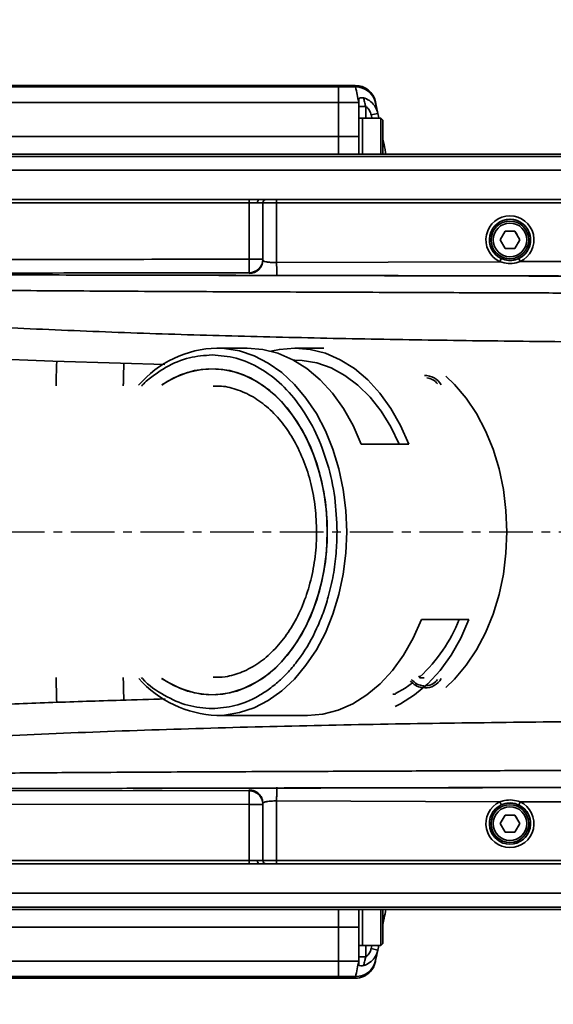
# Model space of a CAD drawing. Header units: millimetres. Extents: x 4180 to 7964, y -765 to 3096.
# Tile 11 of 30: x 5955 to 6032, y 822 to 965. Entities that reach past the tile are written whole.
import ezdxf

# ---------------------------------------------------------------- set-up
doc = ezdxf.new("R2010")
doc.units = ezdxf.units.MM
doc.header["$PDSIZE"] = -1
doc.linetypes.add('CENTER', pattern=[10.16, 6.35, -1.27, 1.27, -1.27])
doc.layers.add('细线层', color=7, linetype='Continuous')
doc.dimstyles.new('ISO-25', dxfattribs={"dimscale": 5, "dimtxt": 3.5, "dimasz": 4.5, "dimexe": 3.5, "dimexo": 0.625, "dimtad": 1, "dimdec": 1, "dimtxsty": 'Standard', "dimcen": 2.5, "dimclrd": 1, "dimclre": 1, "dimadec": 0, "dimazin": 0, "dimtfac": 1, "dimtdec": 1, "dimtmove": 1, "dimatfit": 3, "dimfxl": 1, "dimarcsym": 0})

# ---------------------------------------------------------------- blocks, each defined once
blk = doc.blocks.new('*U24')
at = {"color": 0, "linetype": 'CENTER', "transparency": 16777216}
blk.add_line((-294.49, 0), (458.69, 0), dxfattribs=at)
blk = doc.blocks.new('*D54')
at = {"color": 1, "lineweight": -2, "transparency": 16777216}
for p, q in [((6232.36, 1182.02), (6174.6, 1154.9)), ((5611.09, 890.38), (6154.23, 1145.34))]:
    blk.add_line(p, q, dxfattribs=at)
at = {"color": 1, "transparency": 16777216}
blk.add_solid([(6173, 1158.3), (6176.19, 1151.51), (6154.23, 1145.34)], dxfattribs=at)
at = {"layer": 'Defpoints', "color": 0, "transparency": 16777216}
for p in [(6154.23, 1145.34), (5611.09, 890.38)]:
    blk.add_point(p, dxfattribs=at)
at = {"color": 0, "transparency": 16777216, "insert": (6209.34, 1184.34), "char_height": 17.5, "attachment_point": 5, "rotation": 25.1466}
blk.add_mtext('{\\fHYSWLongFangSong|b1|i0|c134|p2;R600}', dxfattribs=at)

msp = doc.modelspace()

# ---------------------------------------------------------------- linework, layer by layer
at = {"color": 4}
msp.add_arc((5611.09, 890.38), 600, 225, 135, dxfattribs=at)
at = {"layer": '细线层', "linetype": 'Continuous', "lineweight": 35}
for p, q in [((5546.09, 955.38), (6001.09, 955.38)), ((6001.09, 955.17), (5546.09, 955.17)), ((6001.09, 955.38), (6001.09, 955.17)), ((6001.09, 955.38), (6003.55, 955.38)), ((6001.09, 955.17), (6001.09, 952.91)), ((6003.59, 955.17), (6001.09, 955.17)), ((6003.59, 955.17), (6003.55, 955.38)), ((5546.09, 952.91), (6001.09, 952.91)), ((6001.09, 952.91), (6001.09, 947.95)), ((6001.09, 952.91), (6004.06, 952.91)), ((6004.09, 952.53), (6004.06, 952.91)), ((6004.09, 952.91), (6004.09, 952.53)), ((6004.09, 952.53), (6004.09, 947.95)), ((6005.09, 952.3), (6004.09, 952.3)), ((6005.09, 952.3), (6005.09, 950.63)), ((6006.48, 953.01), (6006.53, 952.81)), ((6004.59, 950.63), (6004.09, 950.63)), ((6007.29, 950.63), (6004.59, 950.63)), ((6004.59, 945.38), (6004.59, 950.63)), ((6004.59, 950.63), (6004.59, 947.38)), ((6005.87, 951.09), (6006.85, 951.29)), ((6007.59, 950.33), (6007.29, 950.63)), ((6007.29, 945.38), (6007.29, 950.63)), ((6007.59, 950.33), (6007.59, 945.43)), ((6001.09, 947.95), (5654.05, 947.95)), ((6001.09, 945.38), (6001.09, 947.95)), ((6004.09, 947.95), (6001.09, 947.95)), ((6004.09, 947.95), (6004.09, 945.38)), ((6004.59, 947.38), (6004.59, 945.38)), ((6266.09, 945.05), (5875.31, 945.05)), ((5876.68, 945.38), (6266.09, 945.38)), ((6007.54, 945.38), (6007.59, 945.43)), ((5873.75, 943.02), (6266.09, 943.02)), ((5917.22, 938.76), (5989.59, 938.76)), ((5917.22, 938.76), (5988.09, 938.76)), ((5988.09, 938.26), (5917.22, 938.26)), ((5988.09, 938.76), (5988.09, 938.26)), ((5988.09, 930.09), (5988.09, 938.26)), ((5989.59, 938.76), (5989.59, 938.76)), ((5989.59, 938.76), (5990.59, 938.76)), ((5989.59, 938.76), (6054.16, 938.76)), ((5990.09, 929.96), (5990.09, 938.26)), ((5990.09, 938.26), (5990.09, 930.09)), ((5990.59, 938.76), (5992.09, 938.76)), ((5992.09, 938.76), (5992.09, 938.26)), ((5992.09, 938.76), (6054.16, 938.76)), ((5992.09, 938.26), (5992.09, 929.58)), ((6054.16, 938.26), (5992.09, 938.26)), ((6024.65, 932.88), (6025.37, 934.13)), ((6025.37, 934.13), (6026.82, 934.13)), ((6026.82, 934.13), (6027.54, 932.88)), ((6025.37, 931.63), (6024.65, 932.88)), ((6027.54, 932.88), (6026.82, 931.63)), ((6026.82, 931.63), (6025.37, 931.63)), ((5988.09, 930.09), (5990.09, 930.09)), ((5990.09, 930.09), (5990.09, 929.96)), ((5992.09, 929.58), (6024.62, 929.71)), ((6024.83, 930.16), (6024.62, 929.71)), ((6027.59, 929.72), (6027.38, 930.17)), ((6027.59, 929.72), (6054.17, 929.76)), ((5988.1, 927.97), (5988.1, 928.11)), ((5987.81, 917.13), (5983.39, 917.13)), ((5998.95, 917.13), (5994.74, 917.13)), ((5994.74, 915.38), (5994.54, 915.38)), ((6013.74, 913.13), (6013.72, 913.13)), ((6011.36, 903.16), (6004.43, 903.16)), ((6013.19, 877.6), (6020.12, 877.6)), ((6012.96, 869.13), (6012.8, 869.41)), ((6013.6, 869.13), (6012.96, 869.13)), ((6013.72, 867.63), (6013.74, 867.63)), ((6009.01, 866.71), (6009.41, 866.71)), ((5983.39, 863.63), (5996.58, 863.63)), ((5917.22, 852.75), (5988.1, 852.66)), ((5988.09, 850.68), (5917.22, 850.78)), ((5990.09, 850.68), (5988.09, 850.68)), ((5988.09, 842.51), (5988.09, 850.68)), ((5990.09, 842.51), (5990.09, 850.81)), ((5990.09, 850.81), (5990.09, 850.68)), ((5990.09, 850.68), (5990.09, 842.51)), ((6024.62, 851.06), (5992.09, 851.18)), ((5992.09, 851.18), (5992.09, 842.51)), ((6054.17, 851), (6027.59, 851.05)), ((6024.65, 847.88), (6025.37, 849.13)), ((6025.37, 849.13), (6026.82, 849.13)), ((6026.82, 849.13), (6027.54, 847.88)), ((6025.37, 846.63), (6024.65, 847.88)), ((6027.54, 847.88), (6026.82, 846.63)), ((6026.82, 846.63), (6025.37, 846.63)), ((5917.22, 842.51), (5988.09, 842.51)), ((6054.16, 842.01), (5917.22, 842.01)), ((5988.09, 842.01), (5917.22, 842.01)), ((5988.09, 842.01), (5988.09, 842.51)), ((5990.09, 842.01), (5989.59, 842.01)), ((5990.59, 842.01), (5989.59, 842.01)), ((5990.09, 842.51), (5992.09, 842.51)), ((6054.16, 842.01), (5990.09, 842.01)), ((5992.09, 842.01), (5990.59, 842.01)), ((5992.09, 842.51), (6054.16, 842.51)), ((5992.09, 842.01), (5992.09, 842.51)), ((6054.16, 842.01), (5992.09, 842.01)), ((6273.44, 837.74), (5881.09, 837.74)), ((5881.09, 835.71), (6271.88, 835.71)), ((6270.51, 835.38), (5881.09, 835.38)), ((6001.09, 832.82), (6001.09, 835.38)), ((6004.09, 832.82), (6004.09, 835.38)), ((6004.59, 830.13), (6004.59, 835.38)), ((6004.59, 835.38), (6004.59, 832.38)), ((6007.29, 830.13), (6007.29, 835.38)), ((6007.59, 835.33), (6007.54, 835.38)), ((6007.59, 835.33), (6007.59, 830.43)), ((5654.05, 832.82), (6001.09, 832.82)), ((6001.09, 832.82), (6001.09, 827.85)), ((6001.09, 832.82), (6004.09, 832.82)), ((6004.09, 828.24), (6004.09, 832.82)), ((6004.59, 832.38), (6004.59, 830.13)), ((6007.29, 830.13), (6007.59, 830.43)), ((6004.09, 830.13), (6004.59, 830.13)), ((6004.59, 830.13), (6007.29, 830.13)), ((6005.09, 830.13), (6005.09, 828.46)), ((6005.87, 829.68), (6006.85, 829.47)), ((6001.09, 827.85), (5546.09, 827.85)), ((6001.09, 827.85), (6001.09, 825.6)), ((6004.06, 827.85), (6001.09, 827.85)), ((6005.09, 828.46), (6004.09, 828.46)), ((6004.09, 827.85), (6004.09, 828.24)), ((6006.53, 827.95), (6006.51, 827.89)), ((5546.09, 825.6), (6001.09, 825.6)), ((6001.09, 825.38), (5546.09, 825.38)), ((6001.09, 825.6), (6001.09, 825.38)), ((6001.09, 825.6), (6003.59, 825.6)), ((6003.55, 825.38), (6001.09, 825.38)), ((6003.55, 825.38), (6003.59, 825.6))]:
    msp.add_line(p, q, dxfattribs=at)
at = {"layer": '细线层', "linetype": 'Continuous', "lineweight": 35, "flags": 128}
for points in [[(6005.96, 950.63), (6005.95, 950.69), (6005.87, 951.09)], [(6006.85, 951.29), (6006.93, 950.89), (6006.98, 950.63)], [(5988.1, 928.11), (5988.1, 928.19), (5988.1, 928.33), (5988.1, 928.53), (5988.1, 928.78), (5988.1, 929.07), (5988.09, 929.39), (5988.09, 929.73), (5988.09, 930.09)], [(5992.1, 927.59), (5992.1, 927.65), (5992.1, 927.78), (5992.1, 927.98), (5992.1, 928.23), (5992.1, 928.52), (5992.1, 928.85), (5992.09, 929.21), (5992.09, 929.58)], [(5983.39, 917.13), (5984.49, 917.09), (5986.68, 916.73), (5988.82, 916.01), (5990.88, 914.94), (5992.85, 913.55), (5994.69, 911.84), (5996.37, 909.84), (5997.88, 907.58), (5999.19, 905.08), (6000.29, 902.39), (6001.17, 899.53), (6001.8, 896.55), (6002.18, 893.49), (6002.31, 890.38)], [(6004.43, 903.16), (6003.23, 905.87), (6001.82, 908.35), (6000.21, 910.58), (5998.43, 912.52), (5996.49, 914.15), (5994.43, 915.44), (5992.28, 916.38), (5990.06, 916.94), (5987.81, 917.13)], [(5991.27, 916.68), (5992.49, 916.94), (5994.74, 917.13), (5996.99, 916.94), (5999.21, 916.38), (6001.36, 915.44), (6003.42, 914.15), (6005.36, 912.52), (6007.14, 910.58), (6008.75, 908.35), (6010.16, 905.87), (6011.36, 903.16)], [(5975.78, 914.74), (5969.34, 914.91), (5959.47, 915.24), (5949.67, 915.63), (5949.67, 915.63), (5949.67, 915.63)], [(5994.74, 915.38), (5995.81, 915.34), (5997.95, 914.97), (6000.03, 914.23), (6002.04, 913.15), (6003.94, 911.73), (6005.71, 909.99), (6007.31, 907.96), (6008.72, 905.68), (6009.93, 903.16)], [(5975.38, 911.77), (5977.1, 912.78), (5979.09, 913.58), (5981.13, 914.03), (5983.2, 914.12), (5985.26, 913.85), (5987.28, 913.23), (5989.23, 912.25), (5991.08, 910.95), (5992.8, 909.34), (5994.37, 907.43), (5995.77, 905.27), (5996.96, 902.89), (5997.94, 900.31), (5998.69, 897.58), (5999.19, 894.75), (5999.45, 891.84), (5999.45, 888.92), (5999.19, 886.02), (5998.69, 883.18), (5997.94, 880.46), (5996.96, 877.88), (5995.77, 875.49), (5994.37, 873.33), (5992.8, 871.43), (5991.08, 869.81), (5989.23, 868.51), (5987.28, 867.54), (5985.26, 866.91), (5983.2, 866.64), (5981.13, 866.73), (5979.09, 867.18), (5977.1, 867.98), (5975.33, 869.03)], [(5999.48, 890.38), (5999.35, 893.3), (5998.97, 896.18), (5998.34, 898.96), (5997.48, 901.62), (5996.39, 904.1), (5995.09, 906.38), (5993.61, 908.42), (5991.96, 910.18), (5990.17, 911.64), (5988.27, 912.78), (5986.28, 913.58), (5984.23, 914.03), (5982.17, 914.12), (5980.11, 913.85), (5978.09, 913.23), (5976.14, 912.25), (5975.36, 911.75)], [(6025.64, 890.38), (6025.51, 893.49), (6025.13, 896.55), (6024.5, 899.53), (6023.63, 902.39), (6022.53, 905.08), (6021.22, 907.58), (6019.71, 909.84), (6018.02, 911.84), (6016.76, 913.06)], [(5975.39, 868.99), (5976.14, 868.51), (5978.09, 867.54), (5980.11, 866.91), (5982.17, 866.64), (5984.23, 866.73), (5986.28, 867.18), (5988.27, 867.98), (5990.17, 869.12), (5991.96, 870.58), (5993.61, 872.35), (5995.09, 874.38), (5996.39, 876.66), (5997.48, 879.15), (5998.34, 881.8), (5998.97, 884.59), (5999.35, 887.46), (5999.48, 890.38)], [(6002.31, 890.38), (6002.18, 887.28), (6001.8, 884.21), (6001.17, 881.23), (6000.29, 878.38), (5999.19, 875.68), (5997.88, 873.19), (5996.37, 870.93), (5994.69, 868.93), (5992.85, 867.22), (5990.88, 865.82), (5988.82, 864.76), (5986.68, 864.04), (5984.49, 863.68), (5983.39, 863.63)], [(6016.76, 867.71), (6018.02, 868.93), (6019.71, 870.93), (6021.22, 873.19), (6022.53, 875.68), (6023.63, 878.38), (6024.5, 881.23), (6025.13, 884.21), (6025.51, 887.28), (6025.64, 890.38)], [(5996.58, 863.63), (5998.83, 863.82), (6001.04, 864.39), (6003.2, 865.32), (6005.26, 866.62), (6007.19, 868.24), (6008.98, 870.19), (6010.59, 872.42), (6012, 874.9), (6013.19, 877.6)], [(6020.12, 877.6), (6018.93, 874.9), (6017.52, 872.42), (6015.91, 870.19), (6014.12, 868.24), (6012.19, 866.62), (6010.13, 865.32), (6009.35, 864.94)], [(6011.88, 868.36), (6010.81, 867.62), (6009.41, 866.82)], [(6005.87, 829.68), (6005.95, 830.08), (6005.96, 830.13)], [(6006.98, 830.13), (6006.93, 829.88), (6006.85, 829.47)]]:
    msp.add_lwpolyline(points, dxfattribs=at)
at = {"layer": '细线层', "linetype": 'Continuous', "lineweight": 35}
for centre, radius in [((6026.09, 932.88), 2.75), ((6026.09, 932.88), 2.45), ((6026.09, 847.88), 2.75), ((6026.09, 847.88), 2.45)]:
    msp.add_circle(centre, radius, dxfattribs=at)
for centre, radius, start, end in [((6003.55, 952.38), 3, 12.0494, 90), ((5713.09, 893.36), 297, 11.5665, 12.0114), ((6003.61, 952.19), 2.98, 12.1681, 90.3492), ((6004.07, 949.89), 3.02, 89.5734, 90.1665), ((5713.09, 890.38), 300, 11.7139, 12.0114), ((5990.59, 938.26), 0.5, 90, 180), ((5990.59, 938.26), 0.5, 90, 180), ((6026.09, 932.88), 3.5, 295.3112, 245.0534), ((6026.09, 932.88), 3, 295.3112, 245.0534), ((6026.09, 932.88), 2.75, 79.1396, 259.1396), ((6026.09, 932.88), 3, 0, 100.8604), ((6026.09, 932.88), 3, 280.8604, 0), ((5988.1, 930.1), 1.99, 269.8592, 359.727), ((5988.1, 929.97), 1.99, 269.9679, 359.7868), ((5983.83, 901.48), 15.66, 91.605, 139.1739), ((6013.71, 910.42), 2.71, 29.6146, 91.9172), ((6013.66, 910.42), 2.41, 38.1502, 82.7055), ((5997.22, 886.23), 23.15, 312.86, 338.1189), ((5984.04, 879.73), 16.11, 221.644, 267.6856), ((6013.71, 870.34), 2.71, 268.0825, 330.3856), ((6013.73, 870.34), 2.71, 217.8524, 259.5679), ((6013.68, 870.35), 2.41, 217.2643, 268.0677), ((6013.66, 870.35), 2.41, 277.2942, 321.8501), ((6026.09, 847.88), 3.5, 114.9759, 64.6642), ((6026.09, 847.88), 3, 114.9759, 64.6642), ((6026.09, 847.88), 2.75, 79.1396, 259.1396), ((6026.09, 847.88), 3, 0, 100.8604), ((6026.09, 847.88), 3, 280.8604, 0), ((5990.59, 842.51), 0.5, 180, 270), ((5990.59, 842.51), 0.5, 180, 270), ((5713.09, 890.38), 300, 347.9886, 348.2861), ((6003.61, 828.58), 2.98, 269.6508, 347.8319), ((5713.09, 887.4), 297, 347.9886, 348.4335), ((6004.07, 830.87), 3.02, 269.8335, 270.4266), ((6003.55, 828.38), 3, 270, 317.2594)]:
    msp.add_arc(centre, radius, start, end, dxfattribs=at)
for points, knots in [([(6004.09, 953.49), (6004.11, 953.51), (6004.15, 953.56), (6004.45, 953.6), (6004.7, 953.57), (6004.79, 953.55), (6004.8, 953.55)], [0, 0, 0, 0, 0.2839734, 0.7450953, 0.9964465, 1, 1, 1, 1]), ([(6004.09, 953.49), (6004.09, 953.49), (6004.09, 953.38), (6004.09, 953.19), (6004.09, 952.99), (6004.09, 952.91)], [0, 0, 0, 0, 0.000991, 0.583419, 1, 1, 1, 1]), ([(6004.8, 953.55), (6004.84, 953.54), (6005.21, 953.42), (6005.84, 953.05), (6006.54, 952.27), (6006.74, 951.62), (6006.85, 951.29)], [0, 0, 0, 0, 0.043883, 0.362247, 0.681279, 1, 1, 1, 1]), ([(6004.8, 953.55), (6004.8, 953.55), (6004.8, 953.53), (6004.81, 953.42), (6004.86, 953.16), (6004.94, 952.77), (6005.04, 952.47), (6005.09, 952.3)], [0, 0, 0, 0, 0.04811, 0.244166, 0.459306, 0.688188, 1, 1, 1, 1]), ([(6005.87, 951.09), (6005.8, 951.31), (6005.66, 951.74), (6005.33, 952.12), (6005.12, 952.28), (6005.09, 952.3)], [0, 0, 0, 0, 0.464733, 0.929521, 1, 1, 1, 1]), ([(6007.59, 947.56), (6007.69, 947.04), (6007.85, 946.26), (6007.97, 945.6), (6008.01, 945.38)], [0, 0, 0, 0, 0.663939, 1, 1, 1, 1]), ([(5988.09, 938.76), (5988.37, 938.76), (5988.91, 938.76), (5989.39, 938.76), (5989.59, 938.76), (5989.59, 938.76)], [0, 0, 0, 0, 0.524072, 0.999989, 1, 1, 1, 1]), ([(5989.29, 938.26), (5989.12, 938.26), (5988.79, 938.26), (5988.36, 938.26), (5988.13, 938.26), (5988.09, 938.26)], [0, 0, 0, 0, 0.475416, 0.907705, 1, 1, 1, 1]), ([(5990.09, 938.26), (5990.07, 938.26), (5990.03, 938.26), (5989.72, 938.26), (5989.42, 938.26), (5989.29, 938.26)], [0, 0, 0, 0, 0.36361, 0.72722, 1, 1, 1, 1]), ([(5992.09, 938.26), (5991.87, 938.26), (5991.42, 938.26), (5990.82, 938.26), (5990.37, 938.26), (5990.13, 938.26), (5990.1, 938.26), (5990.09, 938.26)], [0, 0, 0, 0, 0.214694, 0.429388, 0.644082, 0.858775, 1, 1, 1, 1]), ([(6027.54, 932.88), (6027.41, 933.11), (6027.17, 933.52), (6026.93, 933.94), (6026.82, 934.13)], [0, 0, 0, 0, 0.534625, 1, 1, 1, 1]), ([(6026.82, 931.63), (6026.94, 931.86), (6027.19, 932.27), (6027.43, 932.69), (6027.54, 932.88)], [0, 0, 0, 0, 0.534625, 1, 1, 1, 1]), ([(6025.37, 931.63), (6025.56, 931.63), (6025.98, 931.63), (6026.48, 931.63), (6026.77, 931.63), (6026.82, 931.63)], [0, 0, 0, 0, 0.388748, 0.899654, 1, 1, 1, 1]), ([(5917.22, 929.99), (5934.54, 930), (5958.16, 930.02), (5981.79, 930.07), (5988.09, 930.09)], [0, 0, 0, 0, 0.733201, 1, 1, 1, 1]), ([(5990.09, 929.96), (5990.12, 929.91), (5990.16, 929.8), (5990.5, 929.69), (5991.01, 929.62), (5991.58, 929.58), (5991.95, 929.58), (5992.09, 929.58)], [0, 0, 0, 0, 0.218107, 0.434609, 0.648979, 0.861784, 1, 1, 1, 1]), ([(6027.59, 929.72), (6027.4, 929.66), (6026.84, 929.47), (6025.81, 929.39), (6025.02, 929.6), (6024.62, 929.71)], [0, 0, 0, 0, 0.198096, 0.584907, 1, 1, 1, 1]), ([(6024.83, 930.16), (6025.17, 930.04), (6025.84, 929.82), (6026.74, 929.91), (6027.21, 930.1), (6027.38, 930.17)], [0, 0, 0, 0, 0.415881, 0.799524, 1, 1, 1, 1]), ([(6137.47, 928.31), (6137.39, 928.22), (6137.25, 928.07), (6137.05, 927.86), (6136.84, 927.64), (6136.63, 927.42), (6136.4, 927.2), (6136.16, 926.98), (6135.92, 926.78), (6135.66, 926.59), (6135.42, 926.42), (6135.15, 926.25), (6134.86, 926.08), (6134.52, 925.91), (6134.14, 925.74), (6133.74, 925.59), (6133.36, 925.48), (6132.98, 925.39), (6132.52, 925.31), (6131.91, 925.22), (6131.11, 925.14), (6130.15, 925.07), (6129.17, 925.03), (6128.03, 924.98), (6126.31, 924.93), (6123.85, 924.89), (6121.14, 924.86), (6118.32, 924.85), (6115.51, 924.86), (6112.71, 924.86), (6110.13, 924.87), (6107.33, 924.88), (6104.08, 924.89), (6100.16, 924.91), (6096.04, 924.92), (6092, 924.94), (6088.03, 924.95), (6084.14, 924.96), (6080.32, 924.98), (6074.49, 925), (6066.81, 925.03), (6058.56, 925.05), (6051.86, 925.08), (6046.57, 925.1), (6041.47, 925.12), (6036.56, 925.13), (6031.83, 925.15), (6027.29, 925.17), (6022.94, 925.18), (6018.04, 925.2), (6012.14, 925.23), (6005.07, 925.25), (5997.77, 925.28), (5990.61, 925.31), (5983.59, 925.34), (5976.44, 925.37), (5969.28, 925.41), (5962.27, 925.45), (5955.38, 925.5), (5948.65, 925.56), (5942.61, 925.65), (5937.46, 925.75), (5933.24, 925.86), (5929.67, 926), (5926.49, 926.15), (5923.49, 926.31), (5920.64, 926.48), (5917.9, 926.66), (5915.49, 926.82), (5913.29, 926.98), (5911.29, 927.13), (5909.45, 927.28), (5908.38, 927.37), (5907.91, 927.41)], [0, 0, 0, 0, 0.021366, 0.040428, 0.057542, 0.079156, 0.098634, 0.115976, 0.136123, 0.151667, 0.166478, 0.180717, 0.196703, 0.211181, 0.227909, 0.24157, 0.249773, 0.257, 0.26526, 0.272429, 0.28014, 0.287849, 0.291779, 0.295561, 0.303259, 0.310957, 0.318657, 0.326364, 0.334076, 0.341791, 0.349507, 0.355427, 0.364917, 0.376477, 0.387833, 0.398985, 0.409933, 0.420676, 0.431216, 0.441552, 0.468924, 0.494754, 0.509859, 0.52445, 0.538526, 0.552089, 0.565138, 0.577672, 0.589693, 0.6012, 0.618243, 0.63856, 0.659811, 0.678719, 0.697939, 0.718129, 0.738113, 0.757565, 0.776821, 0.796299, 0.815409, 0.830782, 0.846152, 0.861528, 0.876911, 0.893227, 0.911036, 0.92791, 0.945683, 0.959397, 0.97378, 0.988463, 1, 1, 1, 1]), ([(5954.67, 927.79), (5951.38, 927.8), (5943.49, 927.82), (5931.01, 927.84), (5921.8, 927.85), (5917.2, 927.86)], [0, 0, 0, 0, 0.264024, 0.632065, 1, 1, 1, 1]), ([(5988.1, 928.11), (5981.79, 928.1), (5958.17, 928.05), (5934.54, 928.03), (5917.22, 928.02)], [0, 0, 0, 0, 0.266789, 1, 1, 1, 1]), ([(5970.75, 927.75), (5969.73, 927.75), (5965.93, 927.76), (5960.56, 927.77), (5956.22, 927.78), (5954.65, 927.78)], [0, 0, 0, 0, 0.190691, 0.707735, 1, 1, 1, 1]), ([(6054.18, 927.56), (6050.32, 927.57), (6042.4, 927.59), (6030.26, 927.62), (6017.57, 927.65), (6004.35, 927.68), (5990.64, 927.71), (5979.38, 927.73), (5972.71, 927.74), (5970.75, 927.75)], [0, 0, 0, 0, 0.139101, 0.284671, 0.436711, 0.59522, 0.7602, 0.929718, 1, 1, 1, 1]), ([(6054.18, 927.58), (6042.98, 927.61), (6020.28, 927.65), (5993.03, 927.71), (5976.42, 927.75), (5971.3, 927.76), (5970.78, 927.76)], [0, 0, 0, 0, 0.402508, 0.815837, 0.981138, 1, 1, 1, 1]), ([(6151.32, 917.72), (6151.03, 917.72), (6150.47, 917.72), (6149.77, 917.72), (6149.14, 917.72), (6148.69, 917.72), (6148.1, 917.72), (6147.26, 917.72), (6146.16, 917.72), (6144.8, 917.72), (6143.46, 917.72), (6141.78, 917.72), (6139.84, 917.72), (6137.77, 917.72), (6135.41, 917.72), (6132.79, 917.72), (6129.92, 917.72), (6126.34, 917.72), (6122.06, 917.73), (6117.19, 917.73), (6112.31, 917.73), (6103.28, 917.74), (6090.13, 917.76), (6072.9, 917.8), (6056.5, 917.88), (6040.92, 917.99), (6026.16, 918.13), (6011.4, 918.33), (5996.64, 918.61), (5981.88, 918.98), (5967.14, 919.46), (5955.24, 919.97), (5946.22, 920.43), (5939.99, 920.78), (5933.9, 921.16), (5928.07, 921.56), (5922.65, 921.96), (5917.9, 922.35), (5913.99, 922.68), (5910.57, 922.99), (5907.7, 923.27), (5905.24, 923.51), (5903.11, 923.73), (5901.17, 923.93), (5899.31, 924.13), (5898.1, 924.27), (5897.5, 924.33)], [0, 0, 0, 0, 0.069036, 0.138072, 0.159768, 0.181465, 0.203161, 0.224856, 0.246545, 0.257008, 0.267466, 0.277917, 0.285754, 0.293596, 0.30144, 0.309283, 0.317123, 0.324965, 0.336726, 0.348498, 0.360272, 0.37205, 0.41392, 0.455793, 0.497666, 0.533558, 0.56945, 0.605342, 0.641234, 0.677125, 0.713015, 0.748897, 0.764597, 0.780296, 0.795991, 0.81168, 0.82736, 0.843034, 0.858715, 0.8744, 0.895322, 0.916254, 0.93719, 0.958126, 0.979063, 1, 1, 1, 1]), ([(5960.04, 915.14), (5960.03, 914.48), (5959.99, 913.32), (5959.96, 912.15), (5959.95, 911.63)], [0, 0, 0, 0, 0.558214, 1, 1, 1, 1]), ([(5969.82, 914.81), (5969.8, 913.87), (5969.77, 912.81), (5969.75, 911.74), (5969.75, 911.62)], [0, 0, 0, 0, 0.883722, 1, 1, 1, 1]), ([(5972.41, 911.62), (5972.51, 911.72), (5973.11, 912.35), (5974.3, 913.28), (5976.48, 914.7), (5979.29, 915.88), (5981.57, 916.05), (5982.68, 916.13)], [0, 0, 0, 0, 0.034878, 0.203381, 0.371918, 0.69509, 1, 1, 1, 1]), ([(5982.68, 916.13), (5983.86, 916.04), (5986.25, 915.85), (5989.7, 914.32), (5992.87, 911.93), (5995.64, 908.71), (5997.92, 904.8), (5999.61, 900.3), (6000.69, 895.42), (6000.83, 892.05), (6000.89, 890.38)], [0, 0, 0, 0, 0.123787, 0.25, 0.376213, 0.5, 0.623787, 0.75, 0.876213, 1, 1, 1, 1]), ([(5997.92, 890.38), (5997.88, 891.56), (5997.8, 893.94), (5997.15, 897.4), (5996.11, 900.69), (5994.71, 903.67), (5992.96, 906.29), (5990.94, 908.45), (5988.66, 910.13), (5986.24, 911.18), (5984.27, 911.66), (5983.15, 911.58), (5982.85, 911.56)], [0, 0, 0, 0, 0.105424, 0.213889, 0.319325, 0.427819, 0.533371, 0.641942, 0.748127, 0.857443, 0.962585, 1, 1, 1, 1]), ([(6000.89, 890.38), (6000.87, 889.34), (6000.81, 887.21), (6000.38, 884.02), (5999.71, 881.11), (5998.88, 878.52), (5997.63, 875.49), (5996.05, 872.73), (5994.19, 870.36), (5992.68, 868.8), (5991.07, 867.48), (5988.89, 866.08), (5986.08, 864.89), (5983.8, 864.72), (5982.68, 864.63)], [0, 0, 0, 0, 0.077656, 0.157721, 0.240042, 0.304387, 0.368746, 0.500012, 0.565726, 0.631454, 0.695799, 0.760157, 0.883566, 1, 1, 1, 1]), ([(5982.85, 869.2), (5983.43, 869.2), (5984.86, 869.2), (5987.11, 869.89), (5989.48, 871.17), (5991.67, 873.02), (5993.59, 875.33), (5995.24, 878.09), (5996.52, 881.19), (5997.42, 884.58), (5997.86, 887.68), (5997.9, 889.64), (5997.92, 890.38)], [0, 0, 0, 0, 0.074286, 0.180719, 0.290345, 0.395244, 0.503122, 0.609098, 0.718139, 0.824125, 0.933253, 1, 1, 1, 1]), ([(5959.95, 869.14), (5959.97, 868.41), (5960, 867.24), (5960.03, 866.07), (5960.04, 865.63)], [0, 0, 0, 0, 0.6233856, 1, 1, 1, 1]), ([(5969.75, 869.15), (5969.75, 868.75), (5969.78, 867.68), (5969.8, 866.62), (5969.82, 865.95)], [0, 0, 0, 0, 0.373642, 1, 1, 1, 1]), ([(5982.68, 864.63), (5981.5, 864.72), (5979.11, 864.9), (5975.7, 866.5), (5973.42, 867.96), (5972.45, 869.1), (5972.41, 869.15)], [0, 0, 0, 0, 0.324049, 0.654447, 0.984845, 1, 1, 1, 1]), ([(5949.67, 865.14), (5949.67, 865.14), (5952.92, 865.27), (5959.46, 865.53), (5968.2, 865.82), (5973.67, 865.97), (5975.83, 866.03)], [0, 0, 0, 0, 0.000003, 0.376839, 0.753505, 1, 1, 1, 1]), ([(5897.5, 856.43), (5898.1, 856.5), (5899.31, 856.63), (5901.17, 856.83), (5903.11, 857.04), (5905.24, 857.25), (5907.7, 857.5), (5910.57, 857.77), (5913.99, 858.08), (5917.9, 858.42), (5922.65, 858.8), (5928.07, 859.21), (5933.9, 859.61), (5939.99, 859.99), (5946.22, 860.34), (5956.04, 860.84), (5969.59, 861.4), (5986.79, 861.93), (6004.02, 862.31), (6021.24, 862.58), (6038.46, 862.76), (6055.68, 862.88), (6072.9, 862.96), (6090.13, 863.01), (6103.82, 863.03), (6113.93, 863.04), (6119.36, 863.04), (6123.67, 863.04), (6126.85, 863.04), (6129.92, 863.04), (6132.79, 863.04), (6135.41, 863.04), (6137.77, 863.04), (6139.84, 863.04), (6141.78, 863.04), (6143.46, 863.04), (6144.8, 863.04), (6146.35, 863.04), (6147.56, 863.04), (6148.46, 863.04), (6149.07, 863.04), (6149.54, 863.04), (6150.33, 863.04), (6150.88, 863.04), (6151.32, 863.04)], [0, 0, 0, 0, 0.020937, 0.041874, 0.06281, 0.083746, 0.104678, 0.1256, 0.141286, 0.156966, 0.17264, 0.18832, 0.204009, 0.219704, 0.235403, 0.251103, 0.292964, 0.334837, 0.376711, 0.418584, 0.460458, 0.502332, 0.544206, 0.586079, 0.627949, 0.64365, 0.659346, 0.667194, 0.675039, 0.682881, 0.690721, 0.698564, 0.706408, 0.71425, 0.722087, 0.732538, 0.742996, 0.753459, 0.781061, 0.808673, 0.836286, 0.8639, 0.891515, 1, 1, 1, 1]), ([(5907.91, 853.36), (5908.3, 853.39), (5909.17, 853.47), (5910.71, 853.59), (5912.38, 853.71), (5914.09, 853.84), (5915.8, 853.96), (5917.65, 854.09), (5919.66, 854.22), (5921.87, 854.36), (5924.16, 854.49), (5926.45, 854.61), (5928.66, 854.72), (5930.88, 854.81), (5933.32, 854.9), (5936.03, 854.98), (5939.04, 855.05), (5942.78, 855.12), (5947.35, 855.18), (5952.64, 855.24), (5958.06, 855.28), (5964.02, 855.33), (5970.56, 855.36), (5977.75, 855.4), (5984.84, 855.43), (5991.41, 855.46), (5997.5, 855.48), (6003.57, 855.51), (6009.4, 855.53), (6016.27, 855.56), (6024.32, 855.59), (6034.47, 855.62), (6045.55, 855.66), (6054.26, 855.69), (6060.28, 855.72), (6063.34, 855.73), (6066.46, 855.74), (6069.63, 855.75), (6072.87, 855.76), (6080.49, 855.79), (6087.85, 855.81), (6094.93, 855.84), (6097.4, 855.85), (6099.9, 855.86), (6102.46, 855.87), (6105.06, 855.87), (6107.41, 855.88), (6109.82, 855.89), (6112.33, 855.9), (6115.22, 855.91), (6118.17, 855.91), (6120.62, 855.91), (6122.5, 855.89), (6124.26, 855.87), (6126.31, 855.84), (6128.38, 855.78), (6129.97, 855.7), (6131.11, 855.62), (6132, 855.53), (6132.7, 855.43), (6133.25, 855.31), (6133.93, 855.12), (6134.55, 854.85), (6135.16, 854.52), (6135.67, 854.17), (6136.1, 853.84), (6136.48, 853.49), (6136.82, 853.16), (6137.15, 852.81), (6137.35, 852.58), (6137.47, 852.46)], [0, 0, 0, 0, 0.009587, 0.021438, 0.034452, 0.045952, 0.057565, 0.069515, 0.083167, 0.096403, 0.110463, 0.123087, 0.133624, 0.143819, 0.153853, 0.164133, 0.174256, 0.184612, 0.199989, 0.215371, 0.230547, 0.246138, 0.265589, 0.285231, 0.305982, 0.324477, 0.339747, 0.356516, 0.374783, 0.388051, 0.41347, 0.441479, 0.472077, 0.505265, 0.513534, 0.521966, 0.530563, 0.539325, 0.548251, 0.557342, 0.602415, 0.609153, 0.615965, 0.622852, 0.629813, 0.637198, 0.644332, 0.649318, 0.657079, 0.665101, 0.673214, 0.681355, 0.685242, 0.689066, 0.696764, 0.704462, 0.712164, 0.719872, 0.727583, 0.737383, 0.747721, 0.75844, 0.788619, 0.818908, 0.847822, 0.879402, 0.907228, 0.939642, 0.96763, 1, 1, 1, 1]), ([(5971.18, 853.02), (5974.89, 853.03), (5982.74, 853.04), (5997.65, 853.08), (6015.45, 853.11), (6035.26, 853.16), (6048.02, 853.19), (6054.18, 853.2)], [0, 0, 0, 0, 0.133836, 0.283894, 0.538654, 0.777355, 1, 1, 1, 1]), ([(5971.21, 853.01), (5971.47, 853.01), (5976.31, 853.02), (5992.56, 853.05), (6019.94, 853.11), (6042.77, 853.16), (6054.18, 853.18)], [0, 0, 0, 0, 0.009666, 0.174874, 0.587712, 1, 1, 1, 1]), ([(5992.09, 851.18), (5992.09, 851.42), (5992.1, 851.92), (5992.1, 852.57), (5992.1, 853.04), (5992.1, 853.13), (5992.1, 853.18)], [0, 0, 0, 0, 0.241113, 0.5, 0.758887, 1, 1, 1, 1]), ([(5937.18, 852.95), (5937.46, 852.95), (5940.09, 852.95), (5945.3, 852.96), (5952.38, 852.98), (5960.78, 853), (5966.9, 853.01), (5970.88, 853.02), (5971.18, 853.02)], [0, 0, 0, 0, 0.024651, 0.231941, 0.459815, 0.649577, 0.972848, 1, 1, 1, 1]), ([(5988.1, 852.66), (5988.1, 852.68), (5988.1, 852.73), (5988.1, 852.77), (5988.1, 852.79)], [0, 0, 0, 0, 0.507331, 1, 1, 1, 1]), ([(5990.09, 850.81), (5990.07, 851.06), (5990.03, 851.44), (5989.78, 851.9), (5989.52, 852.22), (5989.2, 852.47), (5988.74, 852.72), (5988.35, 852.76), (5988.1, 852.79)], [0, 0, 0, 0, 0.239501, 0.368389, 0.5, 0.631611, 0.760499, 1, 1, 1, 1]), ([(5992.09, 851.18), (5991.83, 851.18), (5991.3, 851.17), (5990.65, 851.1), (5990.18, 850.98), (5990.12, 850.87), (5990.09, 850.81)], [0, 0, 0, 0, 0.248609, 0.4969, 0.743663, 1, 1, 1, 1]), ([(6024.62, 851.06), (6024.62, 851.06), (6024.84, 851.14), (6025.44, 851.3), (6026.47, 851.37), (6027.22, 851.15), (6027.59, 851.05)], [0, 0, 0, 0, 0.00002, 0.233071, 0.619614, 1, 1, 1, 1]), ([(6027.38, 850.59), (6027.06, 850.71), (6026.43, 850.93), (6025.52, 850.87), (6025.02, 850.68), (6024.83, 850.6)], [0, 0, 0, 0, 0.381604, 0.764586, 1, 1, 1, 1]), ([(6027.54, 847.88), (6027.41, 848.11), (6027.17, 848.52), (6026.93, 848.94), (6026.82, 849.13)], [0, 0, 0, 0, 0.534625, 1, 1, 1, 1]), ([(6026.82, 846.63), (6026.94, 846.86), (6027.19, 847.27), (6027.43, 847.69), (6027.54, 847.88)], [0, 0, 0, 0, 0.534625, 1, 1, 1, 1]), ([(6025.37, 846.63), (6025.56, 846.63), (6025.98, 846.63), (6026.48, 846.63), (6026.77, 846.63), (6026.82, 846.63)], [0, 0, 0, 0, 0.388748, 0.899654, 1, 1, 1, 1]), ([(5988.09, 842.51), (5988.3, 842.51), (5988.69, 842.51), (5989.08, 842.51), (5989.26, 842.51), (5989.29, 842.51)], [0, 0, 0, 0, 0.475414, 0.907692, 1, 1, 1, 1]), ([(5989.59, 842.01), (5989.35, 842.01), (5988.89, 842.01), (5988.35, 842.01), (5988.09, 842.01)], [0, 0, 0, 0, 0.5240586, 1, 1, 1, 1]), ([(5989.29, 842.51), (5989.46, 842.51), (5989.79, 842.51), (5990.05, 842.51), (5990.08, 842.51), (5990.09, 842.51)], [0, 0, 0, 0, 0.363614, 0.727227, 1, 1, 1, 1]), ([(6008.01, 835.38), (6007.93, 834.97), (6007.8, 834.28), (6007.65, 833.51), (6007.59, 833.21)], [0, 0, 0, 0, 0.603707, 1, 1, 1, 1]), ([(6006.85, 829.47), (6006.78, 829.24), (6006.62, 828.68), (6006.07, 827.93), (6005.39, 827.43), (6004.93, 827.26), (6004.8, 827.21)], [0, 0, 0, 0, 0.225116, 0.543426, 0.861926, 1, 1, 1, 1]), ([(6005.09, 828.46), (6005.17, 828.53), (6005.43, 828.74), (6005.72, 829.15), (6005.82, 829.52), (6005.87, 829.68)], [0, 0, 0, 0, 0.20815, 0.67186, 1, 1, 1, 1]), ([(6004.06, 827.85), (6004.06, 827.87), (6004.07, 827.94), (6004.08, 828.11), (6004.09, 828.24)], [0, 0, 0, 0, 0.281724, 1, 1, 1, 1]), ([(6004.09, 827.27), (6004.09, 827.27), (6004.09, 827.38), (6004.09, 827.58), (6004.09, 827.77), (6004.09, 827.85)], [0, 0, 0, 0, 0.000991, 0.583419, 1, 1, 1, 1]), ([(6005.09, 828.46), (6005.04, 828.29), (6004.94, 828), (6004.86, 827.6), (6004.81, 827.34), (6004.8, 827.24), (6004.8, 827.22), (6004.8, 827.21)], [0, 0, 0, 0, 0.311812, 0.540694, 0.755834, 0.95189, 1, 1, 1, 1]), ([(6005.74, 826.35), (6005.78, 826.39), (6005.94, 826.54), (6006.13, 826.83), (6006.31, 827.18), (6006.41, 827.44), (6006.45, 827.59), (6006.47, 827.66), (6006.48, 827.7), (6006.49, 827.74), (6006.5, 827.79), (6006.51, 827.81), (6006.52, 827.87), (6006.52, 827.89)], [0, 0, 0, 0, 0.042219, 0.182665, 0.296266, 0.378863, 0.415205, 0.439842, 0.466861, 0.511375, 0.614977, 0.893579, 1, 1, 1, 1]), ([(6004.8, 827.21), (6004.79, 827.21), (6004.72, 827.2), (6004.48, 827.17), (6004.17, 827.2), (6004.11, 827.25), (6004.09, 827.27)], [0, 0, 0, 0, 0.003554, 0.206409, 0.681205, 1, 1, 1, 1])]:
    msp.add_open_spline(points, degree=3, knots=knots, dxfattribs=at)
for points in [[(5989.59, 938.76), (5989.55, 938.75), (5989.48, 938.73), (5989.38, 938.62), (5989.31, 938.45), (5989.3, 938.32), (5989.29, 938.26)], [(5988.09, 850.68), (5988.09, 850.91), (5988.09, 851.39), (5988.1, 852.01), (5988.1, 852.48), (5988.1, 852.6), (5988.1, 852.66)], [(5990.09, 850.68), (5990.06, 850.93), (5990, 851.45), (5989.54, 852.11), (5988.88, 852.57), (5988.36, 852.63), (5988.1, 852.66)], [(6024.62, 851.06), (6024.64, 851), (6024.7, 850.88), (6024.77, 850.73), (6024.82, 850.62), (6024.82, 850.61), (6024.83, 850.6)], [(6027.38, 850.59), (6027.38, 850.6), (6027.39, 850.61), (6027.44, 850.72), (6027.51, 850.87), (6027.56, 850.99), (6027.59, 851.05)], [(5989.59, 842.01), (5989.55, 842.02), (5989.48, 842.03), (5989.38, 842.15), (5989.31, 842.31), (5989.3, 842.44), (5989.29, 842.51)]]:
    msp.add_open_spline(points, degree=3, dxfattribs=at)

# ---------------------------------------------------------------- block references
at = {"color": 4, "linetype": 'CENTER'}
msp.add_blockref('*U24', (5748.59, 890.38), dxfattribs=at)

# ---------------------------------------------------------------- dimensions: what is measured, and where the dimension line sits
dim = msp.add_radius_dim(center=(5611.09, 890.38), mpoint=(6154.23, 1145.34), text='{\\fHYSWLongFangSong|b1|i0|c134|p2;<>}', dimstyle='ISO-25')
dim.commit()
dim.dimension.update_dxf_attribs({"geometry": '*D54', "text_midpoint": (6214.39, 1173.59), "dimtype": 164})

doc.saveas('drawing.dxf')
